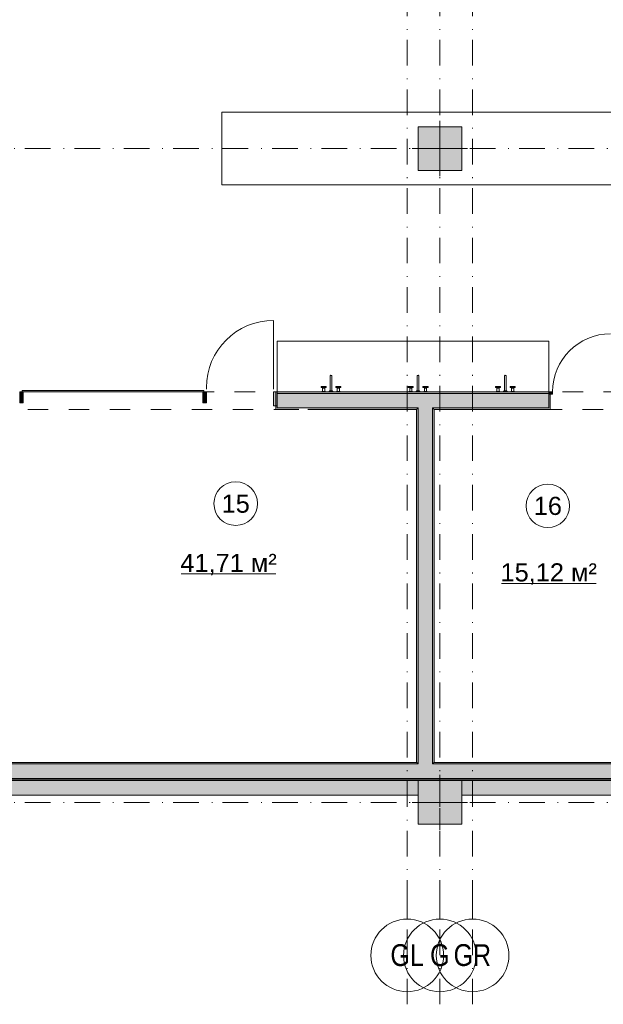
# Model space of a CAD drawing. Header units: millimetres. Extents: x 0 to 1184, y 0 to 836.
# Tile 106 of 241: x 744 to 824, y 152 to 287. Entities that reach past the tile are written whole.
import ezdxf
from ezdxf.xclip import XClip

# ---------------------------------------------------------------- set-up
doc = ezdxf.new("R2010")
doc.units = ezdxf.units.MM
doc.header["$MEASUREMENT"] = 0
doc.header["$XCLIPFRAME"] = 0
doc.linetypes.add('Штриховая', pattern=[5.644444, 2.822222, -2.822222])
doc.linetypes.add('Штрихпунктирная', pattern=[6.702778, 3.527778, -1.763889, 0, -1.411111])
for name, color, linetype in [('1._1-й этаж (9)_2_Элемент Модели - Оси', 7, 'Continuous'), ('Интерьер - конструкции мебели', 7, 'Continuous'), ('Интерьер - Оборудование', 7, 'Continuous'), ('Конструктив - Колонны', 7, 'Continuous'), ('Конструктив - Навесные Стены', 7, 'Continuous'), ('Конструктив - Стены Блок 200 нов', 7, 'Continuous'), ('Конструктив - Стены Внутр сущ.', 7, 'Continuous'), ('Элемент Модели - Зона', 7, 'Continuous'), ('Элемент Модели - Оси', 7, 'Continuous')]:
    doc.layers.add(name, color=color, linetype=linetype)
doc.styles.add('СГЕНЕРИР_СТИЛЬ_1', font='txt')
doc.styles.add('СГЕНЕРИР_СТИЛЬ_3', font='txt')

# ---------------------------------------------------------------- blocks, each defined once
blk = doc.blocks.new('Чертеж_1_2', base_point=(-278.48, 193.25))
at = {"layer": '1._1-й этаж (9)_2_Элемент Модели - Оси', "color": 7, "linetype": 'Штрихпунктирная', "lineweight": 15}
for p, q in [((797.02, 166.93), (797.02, 163.5)), ((801.52, 166.93), (801.52, 163.5)), ((806.02, 166.93), (806.02, 163.5))]:
    blk.add_line(p, q, dxfattribs=at)
at = {"layer": '1._1-й этаж (9)_2_Элемент Модели - Оси', "color": 7, "linetype": 'Continuous', "lineweight": 15}
for centre in [(797.02, 158.5), (801.52, 158.5), (806.02, 158.5)]:
    blk.add_circle(centre, 5, dxfattribs=at)
at = {"layer": '1._1-й этаж (9)_2_Элемент Модели - Оси', "color": 7, "linetype": 'Continuous', "lineweight": 15, "char_height": 3, "attachment_point": 4, "style": 'СГЕНЕРИР_СТИЛЬ_1'}
for s, insert in [('\\A1;{\\pql;\\pt0;\\fArial Narrow|b0|i0|c204|p34;GL}', (794.71, 158.52)), ('\\A1;{\\pql;\\pt0;\\fArial Narrow|b0|i0|c204|p34;G}', (800.17, 158.52)), ('\\A1;{\\pql;\\pt0;\\fArial Narrow|b0|i0|c204|p34;GR}', (803.41, 158.52))]:
    blk.add_mtext(s, dxfattribs=dict(at, insert=insert))
blk = doc.blocks.new('Чертеж_4_4', base_point=(-278.48, 89.56))
at = {"layer": 'Конструктив - Колонны', "linetype": 'Continuous', "lineweight": 0, "true_color": 0x000000}
for points in [[(798.52, 266.56), (804.52, 266.56), (804.52, 272.56), (798.52, 272.56)], [(798.52, 176.56), (804.52, 176.56), (804.52, 182.56), (798.52, 182.56)]]:
    blk.add_hatch(color=18, dxfattribs=at).paths.add_polyline_path(points)
at = {"layer": 'Конструктив - Навесные Стены', "linetype": 'Continuous', "lineweight": 0, "true_color": 0x000000}
for points in [[(743.67, 234.56), (744.17, 234.56), (744.17, 236.06), (743.67, 236.06)], [(744.02, 236.26), (744.02, 236.06), (769.02, 236.06), (769.02, 236.26)], [(768.87, 234.56), (769.37, 234.56), (769.37, 236.06), (768.87, 236.06)], [(778.62, 234.16), (779.12, 234.16), (779.12, 236.06), (778.62, 236.06)]]:
    blk.add_hatch(color=18, dxfattribs=at).paths.add_polyline_path(points)
at = {"layer": 'Конструктив - Стены Блок 200 нов', "linetype": 'Continuous', "lineweight": 0, "true_color": 0x000000}
for points in [[(779.12, 233.66), (779.12, 233.86), (779.12, 236.06), (778.92, 236.06), (778.92, 233.66)], [(816.52, 236.06), (779.12, 236.06), (779.12, 235.86), (816.52, 235.86)], [(779.12, 233.86), (798.52, 233.86), (798.52, 235.86), (779.12, 235.86)], [(798.52, 233.86), (800.52, 233.86), (800.52, 235.86), (798.52, 235.86)], [(800.52, 233.86), (816.52, 233.86), (816.52, 235.76), (816.52, 235.86), (800.52, 235.86)], [(816.52, 235.76), (817.02, 235.76), (817.02, 236.06), (816.52, 236.06)], [(816.72, 233.66), (816.72, 235.76), (816.52, 235.76), (816.52, 233.86), (816.52, 233.66)], [(779.12, 233.86), (779.12, 233.66), (782.12, 233.66), (782.12, 233.86)], [(783.32, 233.66), (798.32, 233.66), (798.32, 233.86), (783.32, 233.86)], [(798.32, 233.66), (798.52, 233.66), (798.52, 233.86), (798.32, 233.86)], [(798.32, 233.66), (798.32, 185.06), (798.52, 185.06), (798.52, 233.66)], [(798.52, 233.66), (800.52, 233.66), (800.52, 233.86), (798.52, 233.86)], [(800.52, 185.06), (800.52, 233.66), (798.52, 233.66), (798.52, 185.06)], [(800.52, 233.66), (800.72, 233.66), (800.72, 233.86), (800.52, 233.86)], [(800.72, 185.06), (800.72, 233.66), (800.52, 233.66), (800.52, 185.06)], [(800.72, 233.86), (800.72, 233.66), (816.52, 233.66), (816.52, 233.86)], [(714.52, 184.86), (714.52, 182.86), (798.52, 182.86), (798.52, 184.86)], [(714.72, 184.86), (798.32, 184.86), (798.32, 185.06), (714.72, 185.06)], [(798.32, 184.86), (798.52, 184.86), (798.52, 185.06), (798.32, 185.06)], [(798.52, 184.86), (800.52, 184.86), (800.52, 185.06), (798.52, 185.06)], [(798.52, 182.86), (800.52, 182.86), (800.52, 184.86), (798.52, 184.86)], [(800.52, 184.86), (800.72, 184.86), (800.72, 185.06), (800.52, 185.06)], [(800.52, 182.86), (832.02, 182.86), (832.02, 184.86), (800.52, 184.86)], [(800.72, 184.86), (831.82, 184.86), (831.82, 185.06), (800.72, 185.06)], [(712.52, 182.86), (712.52, 182.66), (894.91, 182.66), (894.91, 182.86)]]:
    blk.add_hatch(color=18, dxfattribs=at).paths.add_polyline_path(points)
at = {"layer": 'Конструктив - Стены Внутр сущ.', "linetype": 'Continuous', "lineweight": 0, "true_color": 0x000000}
for points in [[(714.52, 180.56), (798.52, 180.56), (798.52, 182.56), (714.52, 182.56)], [(804.52, 180.56), (888.52, 180.56), (888.52, 182.56), (804.52, 182.56)]]:
    blk.add_hatch(color=18, dxfattribs=at).paths.add_polyline_path(points)
at = {"layer": 'Интерьер - конструкции мебели', "color": 7, "linetype": 'Continuous', "lineweight": 15, "flags": 128}
for points in [[(771.52, 264.56), (831.52, 264.56), (831.52, 274.56), (771.52, 274.56)], [(779.12, 236.06), (816.52, 236.06), (816.52, 243.06), (779.12, 243.06)]]:
    blk.add_lwpolyline(points, close=True, dxfattribs=at)
at = {"layer": 'Интерьер - Оборудование', "color": 7, "linetype": 'Continuous', "lineweight": 15}
for p, q in [((785.68, 236.1), (785.33, 236.1)), ((785.36, 236.13), (785.66, 236.13)), ((785.44, 236.67), (785.46, 236.69)), ((785.44, 236.56), (785.57, 236.56)), ((785.57, 236.67), (785.56, 236.69)), ((787.36, 236.1), (787.71, 236.1)), ((787.69, 236.13), (787.39, 236.13)), ((787.47, 236.67), (787.49, 236.69)), ((787.6, 236.56), (787.47, 236.56)), ((787.6, 236.67), (787.59, 236.69)), ((797.68, 236.1), (797.33, 236.1)), ((797.36, 236.13), (797.66, 236.13)), ((797.44, 236.67), (797.46, 236.69)), ((797.44, 236.56), (797.57, 236.56)), ((797.57, 236.67), (797.56, 236.69)), ((799.36, 236.1), (799.71, 236.1)), ((799.69, 236.13), (799.39, 236.13)), ((799.47, 236.67), (799.49, 236.69)), ((799.6, 236.56), (799.47, 236.56)), ((799.6, 236.67), (799.59, 236.69)), ((809.68, 236.1), (809.33, 236.1)), ((809.36, 236.13), (809.66, 236.13)), ((809.44, 236.67), (809.46, 236.69)), ((809.44, 236.56), (809.57, 236.56)), ((809.57, 236.67), (809.56, 236.69)), ((811.36, 236.1), (811.71, 236.1)), ((811.69, 236.13), (811.39, 236.13)), ((811.47, 236.67), (811.49, 236.69)), ((811.6, 236.56), (811.47, 236.56)), ((811.6, 236.67), (811.59, 236.69))]:
    blk.add_line(p, q, dxfattribs=at)
at = {"layer": 'Интерьер - Оборудование', "color": 7, "linetype": 'Continuous', "lineweight": 15, "flags": 128}
for points in [[(786.4, 236.2), (786.64, 236.2), (786.64, 238.26, 0.759247), (786.4, 238.26)], [(798.4, 236.2), (798.64, 236.2), (798.64, 238.26, 0.759247), (798.4, 238.26)], [(810.4, 236.2), (810.64, 236.2), (810.64, 238.26, 0.759247), (810.4, 238.26)]]:
    blk.add_lwpolyline(points, format="xyb", close=True, dxfattribs=at)
for points in [[(785.66, 236.56), (785.66, 236.13), (785.68, 236.13), (785.68, 236.1), (785.76, 236.1), (785.76, 236.06), (785.26, 236.06), (785.26, 236.1), (785.33, 236.1), (785.33, 236.13), (785.36, 236.13), (785.36, 236.56), (785.44, 236.56), (785.44, 236.67), (785.16, 236.67), (785.16, 236.8), (785.86, 236.8), (785.86, 236.67), (785.57, 236.67), (785.57, 236.56)], [(786.82, 236.13), (786.22, 236.13), (786.22, 236.06), (786.82, 236.06)], [(786.72, 236.2), (786.32, 236.2), (786.32, 236.13), (786.72, 236.13)], [(787.39, 236.56), (787.39, 236.13), (787.36, 236.13), (787.36, 236.1), (787.29, 236.1), (787.29, 236.06), (787.79, 236.06), (787.79, 236.1), (787.71, 236.1), (787.71, 236.13), (787.69, 236.13), (787.69, 236.56), (787.6, 236.56), (787.6, 236.67), (787.89, 236.67), (787.89, 236.8), (787.19, 236.8), (787.19, 236.67), (787.47, 236.67), (787.47, 236.56)], [(797.66, 236.56), (797.66, 236.13), (797.68, 236.13), (797.68, 236.1), (797.76, 236.1), (797.76, 236.06), (797.26, 236.06), (797.26, 236.1), (797.33, 236.1), (797.33, 236.13), (797.36, 236.13), (797.36, 236.56), (797.44, 236.56), (797.44, 236.67), (797.16, 236.67), (797.16, 236.8), (797.86, 236.8), (797.86, 236.67), (797.57, 236.67), (797.57, 236.56)], [(798.82, 236.13), (798.22, 236.13), (798.22, 236.06), (798.82, 236.06)], [(798.72, 236.2), (798.32, 236.2), (798.32, 236.13), (798.72, 236.13)], [(799.39, 236.56), (799.39, 236.13), (799.36, 236.13), (799.36, 236.1), (799.29, 236.1), (799.29, 236.06), (799.79, 236.06), (799.79, 236.1), (799.71, 236.1), (799.71, 236.13), (799.69, 236.13), (799.69, 236.56), (799.6, 236.56), (799.6, 236.67), (799.89, 236.67), (799.89, 236.8), (799.19, 236.8), (799.19, 236.67), (799.47, 236.67), (799.47, 236.56)], [(809.66, 236.56), (809.66, 236.13), (809.68, 236.13), (809.68, 236.1), (809.76, 236.1), (809.76, 236.06), (809.26, 236.06), (809.26, 236.1), (809.33, 236.1), (809.33, 236.13), (809.36, 236.13), (809.36, 236.56), (809.44, 236.56), (809.44, 236.67), (809.16, 236.67), (809.16, 236.8), (809.86, 236.8), (809.86, 236.67), (809.57, 236.67), (809.57, 236.56)], [(810.82, 236.13), (810.22, 236.13), (810.22, 236.06), (810.82, 236.06)], [(810.72, 236.2), (810.32, 236.2), (810.32, 236.13), (810.72, 236.13)], [(811.39, 236.56), (811.39, 236.13), (811.36, 236.13), (811.36, 236.1), (811.29, 236.1), (811.29, 236.06), (811.79, 236.06), (811.79, 236.1), (811.71, 236.1), (811.71, 236.13), (811.69, 236.13), (811.69, 236.56), (811.6, 236.56), (811.6, 236.67), (811.89, 236.67), (811.89, 236.8), (811.19, 236.8), (811.19, 236.67), (811.47, 236.67), (811.47, 236.56)]]:
    blk.add_lwpolyline(points, close=True, dxfattribs=at)
at = {"layer": 'Интерьер - Оборудование', "color": 7, "linetype": 'Continuous', "lineweight": 15}
for centre in [(785.51, 236.74), (787.54, 236.74), (797.51, 236.74), (799.54, 236.74), (809.51, 236.74), (811.54, 236.74)]:
    blk.add_circle(centre, 0.065, dxfattribs=at)
at = {"layer": 'Конструктив - Колонны', "color": 251, "linetype": 'Continuous', "lineweight": 5, "true_color": 0x575757}
for p, q in [((801.52, 270.36), (801.52, 273.36)), ((800.72, 269.56), (797.72, 269.56)), ((801.52, 268.76), (801.52, 265.76)), ((802.32, 269.56), (805.32, 269.56)), ((801.52, 180.36), (801.52, 183.36)), ((800.72, 179.56), (797.72, 179.56)), ((802.32, 179.56), (805.32, 179.56)), ((801.52, 178.76), (801.52, 175.76))]:
    blk.add_line(p, q, dxfattribs=at)
at = {"layer": 'Конструктив - Колонны', "color": 251, "linetype": 'Continuous', "lineweight": 15, "true_color": 0x575757, "flags": 128}
for points in [[(798.52, 266.56), (804.52, 266.56), (804.52, 272.56), (798.52, 272.56)], [(798.52, 176.56), (804.52, 176.56), (804.52, 182.56), (798.52, 182.56)]]:
    blk.add_lwpolyline(points, close=True, dxfattribs=at)
at = {"layer": 'Конструктив - Колонны', "color": 251, "linetype": 'Continuous', "lineweight": 5, "true_color": 0x575757}
for p in [(801.52, 269.56), (801.52, 179.56)]:
    blk.add_point(p, dxfattribs=at)
at = {"layer": 'Конструктив - Навесные Стены', "color": 7, "linetype": 'Continuous', "lineweight": 15}
for p, q in [((743.67, 236.06), (743.67, 234.56)), ((744.17, 236.06), (743.67, 236.06)), ((744.17, 236.06), (744.17, 234.56)), ((768.87, 236.06), (768.87, 234.56)), ((769.37, 236.06), (768.87, 236.06)), ((769.37, 236.06), (769.37, 234.56)), ((778.62, 236.06), (778.62, 234.16)), ((779.12, 236.06), (778.62, 236.06)), ((779.12, 236.06), (779.12, 234.16)), ((744.17, 234.56), (743.67, 234.56)), ((769.37, 234.56), (768.87, 234.56)), ((779.12, 234.16), (778.62, 234.16))]:
    blk.add_line(p, q, dxfattribs=at)
at = {"layer": 'Конструктив - Навесные Стены', "color": 7, "linetype": 'Continuous', "lineweight": 15, "flags": 128}
blk.add_lwpolyline([(744.02, 236.26), (744.02, 236.06), (769.02, 236.06), (769.02, 236.26)], close=True, dxfattribs=at)
at = {"layer": 'Конструктив - Стены Блок 200 нов', "color": 251, "linetype": 'Continuous', "lineweight": 20, "true_color": 0x575757}
for p, q in [((778.92, 236.06), (778.92, 233.66)), ((779.12, 236.06), (778.92, 236.06)), ((778.92, 236.06), (778.92, 233.66)), ((779.12, 233.86), (779.12, 236.06)), ((798.52, 235.86), (779.12, 235.86)), ((800.52, 235.86), (798.52, 235.86)), ((816.52, 235.86), (800.52, 235.86)), ((816.52, 236.06), (816.52, 235.86)), ((816.52, 236.06), (816.52, 235.86)), ((816.52, 236.06), (816.52, 235.86)), ((816.52, 235.86), (816.52, 235.76)), ((816.52, 235.86), (816.52, 235.76)), ((816.52, 235.86), (816.52, 235.76)), ((816.52, 235.76), (816.72, 235.76)), ((816.52, 233.86), (816.52, 235.76)), ((816.72, 235.76), (816.72, 233.66)), ((816.72, 235.76), (816.72, 233.66)), ((779.12, 233.66), (778.92, 233.66)), ((779.12, 233.66), (778.92, 233.66)), ((779.12, 233.86), (782.12, 233.86)), ((783.32, 233.86), (782.12, 233.86)), ((783.32, 233.86), (798.52, 233.86)), ((798.52, 233.86), (798.52, 233.66)), ((798.52, 233.86), (798.52, 233.66)), ((798.52, 233.66), (798.52, 185.06)), ((800.52, 233.66), (800.52, 233.86)), ((800.52, 233.66), (800.52, 233.86)), ((800.52, 233.86), (816.52, 233.86)), ((800.52, 185.06), (800.52, 233.66)), ((816.52, 233.66), (816.72, 233.66)), ((816.52, 233.66), (816.72, 233.66)), ((798.52, 184.86), (714.72, 184.86)), ((798.52, 185.06), (798.52, 184.86)), ((798.52, 185.06), (798.52, 184.86)), ((800.52, 184.86), (800.52, 185.06)), ((800.52, 184.86), (800.52, 185.06)), ((832.02, 184.86), (800.52, 184.86)), ((714.52, 182.86), (798.52, 182.86)), ((798.52, 182.86), (800.52, 182.86)), ((800.52, 182.86), (832.02, 182.86))]:
    blk.add_line(p, q, dxfattribs=at)
at = {"layer": 'Конструктив - Стены Блок 200 нов', "color": 251, "linetype": 'Continuous', "lineweight": 5, "true_color": 0x575757}
for p, q in [((817.02, 236.06), (816.52, 236.06)), ((816.52, 236.06), (816.52, 235.76)), ((817.02, 235.76), (817.02, 236.06)), ((816.52, 235.76), (817.02, 235.76))]:
    blk.add_line(p, q, dxfattribs=at)
at = {"layer": 'Конструктив - Стены Блок 200 нов', "color": 251, "linetype": 'Continuous', "lineweight": 20, "true_color": 0x575757, "flags": 128}
for points in [[(816.52, 236.06), (779.12, 236.06)], [(779.12, 233.66), (782.12, 233.66)], [(783.32, 233.66), (798.32, 233.66)], [(798.32, 233.66), (798.32, 185.06)], [(800.72, 185.06), (800.72, 233.66)], [(800.72, 233.66), (816.52, 233.66)], [(798.32, 185.06), (714.72, 185.06)], [(831.82, 185.06), (800.72, 185.06)], [(712.52, 182.66), (894.91, 182.66)]]:
    blk.add_lwpolyline(points, dxfattribs=at)
at = {"layer": 'Конструктив - Стены Блок 200 нов', "color": 251, "linetype": 'Continuous', "lineweight": 5, "true_color": 0x575757}
blk.add_arc((825.02, 236.06), 8, 90, 180, dxfattribs=at)
at = {"layer": 'Конструктив - Стены Внутр сущ.', "color": 251, "linetype": 'Continuous', "lineweight": 20, "true_color": 0x575757, "flags": 128}
for points in [[(798.52, 182.56), (714.52, 182.56)], [(888.52, 182.56), (804.52, 182.56)], [(714.52, 180.56), (798.52, 180.56)], [(804.52, 180.56), (888.52, 180.56)]]:
    blk.add_lwpolyline(points, dxfattribs=at)
at = {"layer": 'Элемент Модели - Зона', "color": 7, "linetype": 'Continuous', "lineweight": 15}
for p, q in [((778.62, 236.66), (778.62, 245.91)), ((769.37, 236.66), (769.37, 236.46)), ((769.37, 236.46), (769.37, 236.66)), ((778.62, 236.66), (778.62, 236.46)), ((778.62, 236.46), (778.62, 236.66)), ((765.92, 211), (778.93, 211)), ((810, 209.7), (823.01, 209.7))]:
    blk.add_line(p, q, dxfattribs=at)
at = {"layer": 'Элемент Модели - Зона', "color": 7, "linetype": 'Штриховая', "lineweight": 15, "flags": 128}
for points in [[(83.02, 539.14), (82.62, 539.14), (82.62, 452.76), (140.32, 452.76), (140.32, 480.98), (172.95, 513.62), (173.09, 513.47), (173.09, 513.76), (354.52, 513.76), (354.52, 513.56), (495.52, 513.56), (495.52, 513.76), (862.33, 513.76), (894.69, 481.33), (894.72, 477.98), (894.72, 452.61), (895.12, 452.61), (895.12, 432.56), (892.72, 432.56), (892.72, 446.56), (888.52, 446.56), (888.52, 450.56), (804.52, 450.56), (804.52, 446.56), (798.52, 446.56), (798.52, 450.56), (714.72, 450.56), (714.72, 359.26), (798.52, 359.26), (798.52, 366.06), (804.52, 366.06), (804.52, 354.16), (845.32, 354.16), (845.32, 363.26), (846.52, 363.26), (846.52, 301.37), (892.72, 301.37), (892.72, 352.06), (888.02, 352.06), (888.02, 367.06), (892.72, 367.06), (892.72, 417.56), (895.12, 417.56), (895.12, 291.06), (892.72, 291.06), (892.72, 298.97), (714.72, 298.97), (714.72, 236.06), (892.72, 236.06), (892.72, 266.56), (888.52, 266.56), (888.52, 272.82), (892.72, 272.82), (892.72, 276.06), (895.12, 276.06), (895.12, 272.76), (930.02, 272.76), (930.02, 461.62), (923.91, 461.62), (923.91, 539.56), (978.52, 539.56), (978.52, 542.56), (984.52, 542.56), (984.52, 539.56), (1131.77, 539.56), (1131.77, 540.56), (1122.77, 540.56), (1122.77, 564.56), (1048.52, 564.56), (1048.52, 626.36), (1026.82, 626.36), (1026.82, 632.56), (1013.35, 632.56), (984.52, 632.56), (984.52, 626.56), (978.52, 626.56), (978.52, 631.69), (969.52, 631.69), (894.52, 631.69), (894.52, 626.56), (888.52, 626.56), (888.52, 631.69), (804.52, 631.69), (804.52, 626.56), (798.52, 626.56), (798.52, 631.69), (714.52, 631.69), (714.52, 626.56), (708.52, 626.56), (708.52, 631.69), (628.02, 631.69), (628.02, 626.56), (622.02, 626.56), (621.02, 626.56), (621.02, 575.89), (496.02, 575.89), (496.02, 627.56), (496.02, 706.46), (496.12, 706.46), (496.12, 768.06), (468.72, 768.06), (468.72, 686.86), (461.17, 686.86), (461.17, 631.68), (444.52, 631.68), (444.52, 626.56), (438.52, 626.56), (438.52, 631.68), (354.52, 631.68), (354.52, 626.56), (348.52, 626.56), (348.52, 631.68), (331.77, 631.68), (331.77, 554.56), (331.77, 539.56), (264.52, 539.56), (264.52, 536.56), (258.52, 536.56), (258.52, 539.56), (174.52, 539.56), (174.52, 536.56), (168.52, 536.56), (168.52, 539.56), (89.02, 539.56), (89.02, 536.56), (83.02, 536.56)], [(756.52, 185.06), (798.32, 185.06), (798.32, 233.66), (714.72, 233.66), (714.72, 185.06)], [(831.82, 185.06), (831.82, 233.66), (800.72, 233.66), (800.72, 185.06)]]:
    blk.add_lwpolyline(points, close=True, dxfattribs=at)
at = {"layer": 'Элемент Модели - Зона', "color": 7, "linetype": 'Continuous', "lineweight": 15, "flags": 128}
for points in [[(776.41, 220.69, 1), (770.41, 220.69, 1)], [(819.38, 220.38, 1), (813.38, 220.38, 1)]]:
    blk.add_lwpolyline(points, format="xyb", close=True, dxfattribs=at)
at = {"layer": 'Элемент Модели - Зона', "color": 7, "linetype": 'Continuous', "lineweight": 15}
blk.add_arc((778.62, 236.66), 9.25, 90, 180, dxfattribs=at)
at = {"layer": 'Элемент Модели - Оси', "color": 7, "linetype": 'Штрихпунктирная', "lineweight": 15}
for p, q in [((797.02, 828.73), (797.02, 151.77)), ((801.52, 828.73), (801.52, 151.77)), ((806.02, 828.73), (806.02, 151.77)), ((57.32, 269.56), (1181.05, 269.56)), ((57.32, 179.56), (1181.05, 179.56))]:
    blk.add_line(p, q, dxfattribs=at)
at = {"layer": 'Элемент Модели - Зона', "color": 7, "linetype": 'Continuous', "lineweight": 15, "char_height": 2.5, "attachment_point": 5, "style": 'СГЕНЕРИР_СТИЛЬ_3'}
for s, insert in [('\\A1;{\\pqc;\\fArial|b0|i0|c204|p38;15}', (773.41, 220.67)), ('\\A1;{\\pqc;\\fArial|b0|i0|c204|p38;16}', (816.38, 220.36)), ('\\A1;{\\pqc;\\fArial|b0|i0|c204|p38;41,71 м²}', (772.42, 212.29)), ('\\A1;{\\pqc;\\fArial|b0|i0|c204|p38;15,12 м²}', (816.5, 210.99))]:
    blk.add_mtext(s, dxfattribs=dict(at, insert=insert))

msp = doc.modelspace()

# ---------------------------------------------------------------- block references
at = {"color": 161, "linetype": 'Continuous', "lineweight": 40, "true_color": 0x83aefe}
ref = msp.add_blockref('Чертеж_4_4', (-278.48, 89.56), dxfattribs=at)
XClip(ref).set_block_clipping_path([(57.3201676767, 151.7660533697), (1181.0522393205, 828.727105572)])
ref = msp.add_blockref('Чертеж_1_2', (-278.48, 193.25), dxfattribs=at)
XClip(ref).set_block_clipping_path([(71.3169114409, 151.7660533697), (1182.0208577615, 166.9277917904)])

doc.saveas('drawing.dxf')
